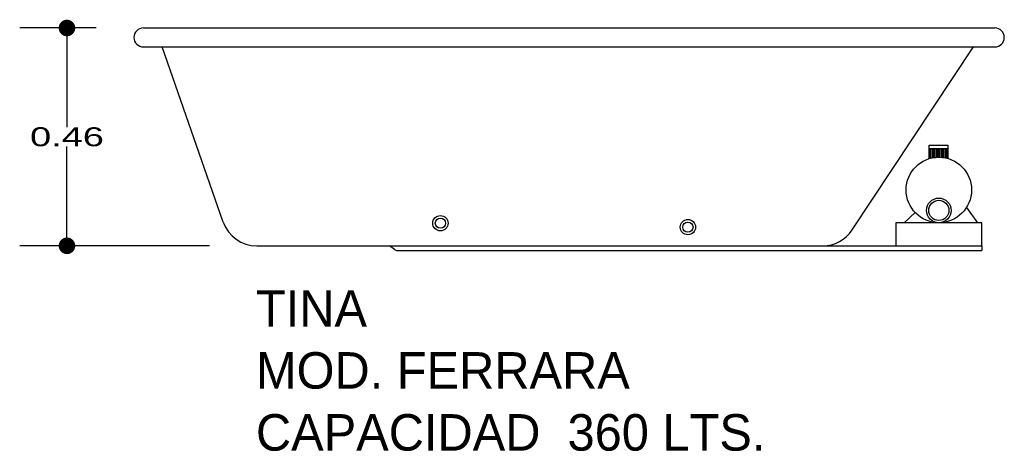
# Model space of a CAD drawing. Header units: millimetres. Extents: x 174.73 to 176.81, y 140.53 to 141.44.
import ezdxf

# ---------------------------------------------------------------- set-up
doc = ezdxf.new("R2010")
doc.units = ezdxf.units.MM
for name, color, linetype in [('cotas', 3, 'Continuous'), ('limies2', 2, 'Continuous'), ('limites', 1, 'Continuous')]:
    doc.layers.add(name, color=color, linetype=linetype)
doc.styles.add('77', font='txt')
doc.styles.add('style1', font='ABALC.TTF', dxfattribs={"width": 1.5})
doc.dimstyles.new('cotas1', dxfattribs={"dimtxt": 0.04, "dimasz": 0.035, "dimexe": 0.1, "dimexo": 0.1, "dimgap": 0, "dimtad": 0, "dimtih": 1, "dimtoh": 1, "dimzin": 1, "dimdsep": 46, "dimtxsty": 'style1', "dimblk": 'DOT', "dimcen": 0.2, "dimadec": 0, "dimazin": 0, "dimtm": 1e-09, "dimtfac": 1, "dimtix": 1, "dimtmove": 0, "dimatfit": 3, "dimfxl": 0, "dimarcsym": 0})

# ---------------------------------------------------------------- blocks, each defined once
blk = doc.blocks.new('_Dot')
at = {"layer": 'limies2', "color": 0, "lineweight": -2}
blk.add_line((-0.5, 0), (-1, 0), dxfattribs=at)
at = {"layer": 'limies2', "color": 0, "const_width": 0.5}
blk.add_lwpolyline([(-0.25, 0, 1), (0.25, 0, 1)], format="xyb", close=True, dxfattribs=at)
blk = doc.blocks.new('*D1')
at = {"layer": 'cotas', "color": 0, "lineweight": -2}
for p, q in [((174.8878, 141.4233), (174.7263, 141.4233)), ((174.8263, 141.3883), (174.8263, 141.2136)), ((174.8263, 140.9983), (174.8263, 141.173)), ((175.1276, 140.9633), (174.7263, 140.9633))]:
    blk.add_line(p, q, dxfattribs=at)
at = {"layer": 'Defpoints', "color": 0}
for p in [(174.8263, 141.4233), (174.9878, 141.4233), (175.2276, 140.9633)]:
    blk.add_point(p, dxfattribs=at)
at = {"layer": 'cotas', "color": 0, "lineweight": -2, "xscale": 0.035, "yscale": 0.035, "zscale": 0.035}
for p, rotation in [((174.8263, 141.4233), 90), ((174.8263, 140.9633), 270)]:
    blk.add_blockref('_Dot', p, dxfattribs=dict(at, rotation=rotation))
at = {"layer": 'cotas', "color": 0, "insert": (174.8263, 141.1933), "char_height": 0.04, "attachment_point": 5, "style": 'style1'}
blk.add_mtext('0.46', dxfattribs=at)

msp = doc.modelspace()

# ---------------------------------------------------------------- hatches: boundary and pattern name
at = {"layer": 'limites'}
h = msp.add_hatch(dxfattribs=at)
h.set_pattern_fill('LINE', color=256, scale=0.000968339, angle=90, style=0)
h.set_pattern_definition([(90, (-16.1232353, -61.317649), (-0.003074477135, 2e-19), [])])
h.paths.add_polyline_path([(176.6887, 141.1477), (176.6887, 141.1688), (176.6487, 141.1688), (176.6487, 141.1473, -0.14758)])

# ---------------------------------------------------------------- linework, layer by layer
at = {"layer": 'limies2'}
for p, q in [((174.9878, 141.4233), (176.7878, 141.4233)), ((174.9878, 141.3833), (176.7878, 141.3833)), ((175.1568, 141.0135), (175.0272, 141.3833)), ((176.4864, 140.9968), (176.7429, 141.3833)), ((175.2276, 140.9633), (176.4239, 140.9633)), ((175.5186, 140.9553), (175.5079, 140.9633)), ((176.4244, 140.9633), (176.7604, 140.9633)), ((176.7604, 140.9633), (176.7604, 140.9533)), ((175.5246, 140.9533), (176.4244, 140.9533)), ((176.4244, 140.9533), (176.7604, 140.9533))]:
    msp.add_line(p, q, dxfattribs=at)
for centre, radius in [((175.6157, 141.011), 0.0162), ((175.6157, 141.011), 0.0108), ((176.139, 141.0027), 0.0162), ((176.139, 141.0027), 0.0108)]:
    msp.add_circle(centre, radius, dxfattribs=at)
for centre, radius, start, end in [((174.9878, 141.4033), 0.02, 90, 270), ((176.7878, 141.4033), 0.02, 270, 90), ((175.2276, 141.0383), 0.075, 199.3197, 270), ((176.4239, 141.0383), 0.075, 270, 326.4251), ((175.5246, 140.9633, 0), 0.01, 233.1822, 270)]:
    msp.add_arc(centre, radius, start, end, dxfattribs=at)
at = {"layer": 'limites'}
for p, q in [((176.6487, 141.1755), (176.6887, 141.1755)), ((176.6487, 141.1469), (176.6487, 141.1755)), ((176.6487, 141.1688), (176.6887, 141.1688)), ((176.6887, 141.1755), (176.6887, 141.1469)), ((176.7278, 141.0442), (176.7512, 141.0121)), ((176.5961, 141.0121), (176.6191, 141.0339))]:
    msp.add_line(p, q, dxfattribs=at)
msp.add_lwpolyline([(176.5785, 140.9633), (176.7604, 140.9633), (176.7604, 141.0121), (176.5785, 141.0121)], close=True, dxfattribs=at)
for centre, radius in [((176.6694, 141.0813), 0.0692), ((176.6694, 141.0381), 0.026), ((176.6694, 141.0381), 0.0213)]:
    msp.add_circle(centre, radius, dxfattribs=at)

# ---------------------------------------------------------------- texts
at = {"layer": 'limies2', "style": '77'}
for s, height, p in [('TINA', 0.07708, (175.2258, 140.7925)), ('MOD. FERRARA', 0.077085, (175.2258, 140.6616)), ('CAPACIDAD  360 LTS.', 0.077085, (175.2258, 140.5307))]:
    msp.add_text(s, height=height, dxfattribs=at).set_placement(p)

# ---------------------------------------------------------------- dimensions: what is measured, and where the dimension line sits
at = {"layer": 'cotas'}
dim = msp.add_linear_dim(base=(174.8263, 141.4233), p1=(175.2276, 140.9633), p2=(174.9878, 141.4233), angle=90, dimstyle='cotas1', dxfattribs=at)
dim.commit()
dim.dimension.update_dxf_attribs({"geometry": '*D1', "text_midpoint": (174.8263, 141.1933)})

doc.saveas('drawing.dxf')
